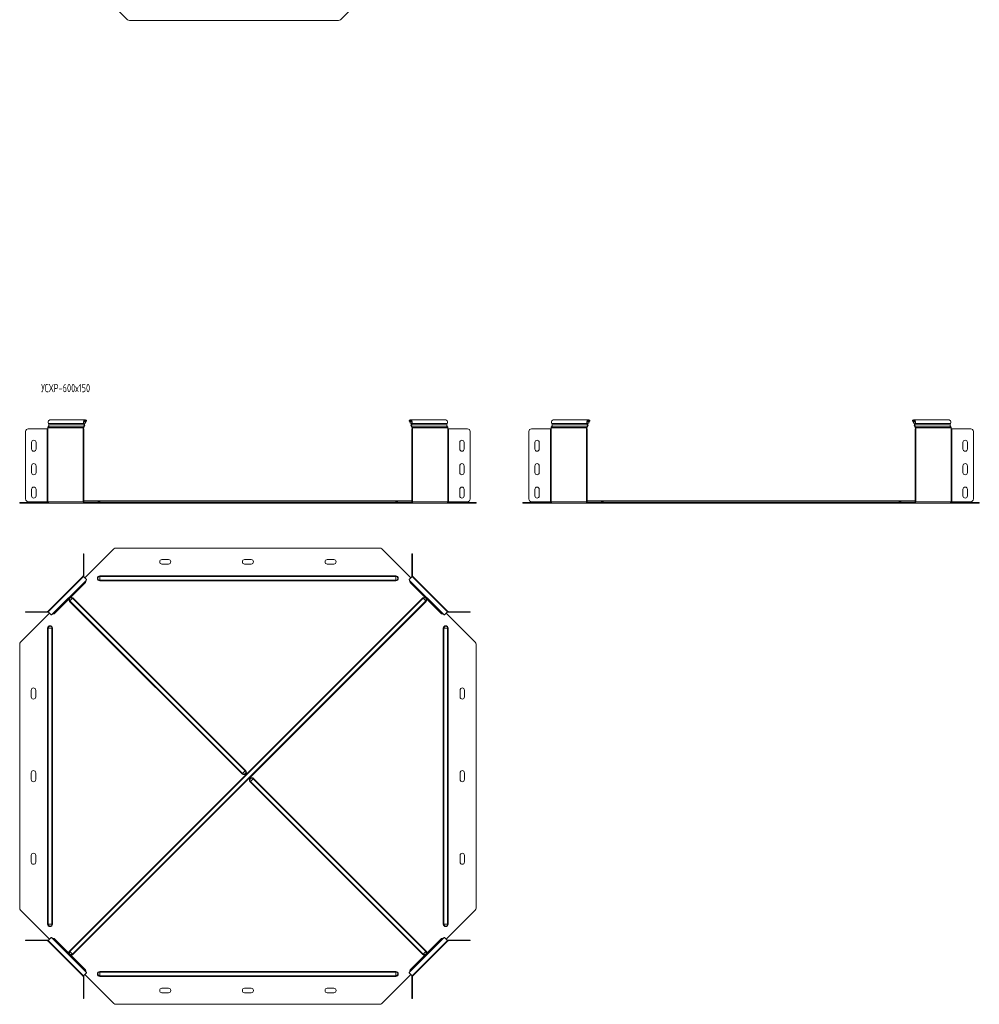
# Model space of a CAD drawing. Header units: millimetres. Extents: x -274 to 1467, y -7726 to 292.
# Tile 1 of 6: x -274 to 1467, y -7726 to -5939. Entities that reach past the tile are written whole.
import ezdxf

# ---------------------------------------------------------------- set-up
doc = ezdxf.new("R2010")
doc.units = ezdxf.units.MM
doc.styles.add('SLDTEXTSTYLE3', font='TXT', dxfattribs={"width": 0.7, "bigfont": 'bigfont'})

msp = doc.modelspace()

# ---------------------------------------------------------------- linework, layer by layer
at = {"color": 7, "linetype": 'Continuous', "lineweight": 15}
for p, q in [((-130.7, -5886.7), (-78, -5939.4)), ((308, -5939.4), (360.8, -5886.7)), ((-74.5, -5940.9), (304.5, -5940.9)), ((-258.3, -6681.9), (-223.9, -6681.9)), ((-223.9, -6681.9), (-222.9, -6681.9)), ((-222.9, -6679.9), (-222.9, -6681.9)), ((-221.8, -6672.2), (-220.9, -6674.6)), ((-155, -6665.6), (-219, -6665.6)), ((-158.8, -6681.9), (-158.8, -6679.9)), ((-158.8, -6681.9), (-158.4, -6681.9)), ((-158.4, -6686.9), (-158.4, -6681.9)), ((-158.4, -6681.9), (-157.4, -6681.9)), ((-158.1, -6681.9), (-158.1, -6679.9)), ((-156.9, -6674.6), (-157.8, -6672.2)), ((-157.4, -6681.9), (-157.4, -6686.9)), ((-156.2, -6674.1), (-157.1, -6671.7)), ((-155.1, -6671.7), (-157.1, -6671.7)), ((-153.7, -6668.4), (-155.1, -6671.7)), ((-154.4, -6671.2), (-155.1, -6671.7)), ((-153.1, -6668), (-154.4, -6671.2)), ((-153.7, -6668.4), (-153.1, -6668)), ((-152.8, -6666.8), (-153.3, -6667.5)), ((433, -6666.8), (433.5, -6667.5)), ((433.9, -6668.4), (433.3, -6668)), ((434.6, -6671.2), (433.3, -6668)), ((435.3, -6671.7), (433.9, -6668.4)), ((435.3, -6671.7), (434.6, -6671.2)), ((499.2, -6665.6), (435.1, -6665.6)), ((437.3, -6671.7), (435.3, -6671.7)), ((437.3, -6671.7), (436.4, -6674.1)), ((438, -6672.2), (437.1, -6674.6)), ((437.6, -6681.9), (438.6, -6681.9)), ((437.6, -6686.9), (437.6, -6681.9)), ((438.3, -6679.9), (438.3, -6681.9)), ((438.6, -6681.9), (438.6, -6686.9)), ((438.6, -6681.9), (439, -6681.9)), ((439, -6679.9), (439, -6681.9)), ((501.1, -6674.6), (502, -6672.2)), ((503.1, -6681.9), (503.1, -6679.9)), ((503.1, -6681.9), (504.1, -6681.9)), ((504.1, -6681.9), (538.5, -6681.9)), ((689.3, -6681.9), (654.9, -6681.9)), ((690.3, -6681.9), (689.3, -6681.9)), ((690.3, -6681.9), (690.3, -6679.9)), ((692.3, -6674.6), (691.4, -6672.2)), ((758.2, -6665.6), (694.2, -6665.6)), ((754.4, -6679.9), (754.4, -6681.9)), ((754.8, -6681.9), (754.4, -6681.9)), ((755.8, -6681.9), (754.8, -6681.9)), ((754.8, -6681.9), (754.8, -6686.9)), ((755.1, -6679.9), (755.1, -6681.9)), ((755.4, -6672.2), (756.3, -6674.6)), ((755.8, -6686.9), (755.8, -6681.9)), ((756, -6671.7), (758.1, -6671.7)), ((756.1, -6671.7), (757, -6674.1)), ((758.1, -6671.7), (759.5, -6668.4)), ((758.1, -6671.7), (758.7, -6671.2)), ((758.7, -6671.2), (760.1, -6668)), ((759.5, -6668.4), (760.1, -6668)), ((760.4, -6666.8), (759.9, -6667.5)), ((1346.2, -6666.8), (1346.6, -6667.5)), ((1347.1, -6668.4), (1346.5, -6668)), ((1347.8, -6671.2), (1346.5, -6668)), ((1348.5, -6671.7), (1347.1, -6668.4)), ((1348.5, -6671.7), (1347.8, -6671.2)), ((1412.4, -6665.6), (1348.3, -6665.6)), ((1350.5, -6671.7), (1348.5, -6671.7)), ((1350.5, -6671.7), (1349.6, -6674.1)), ((1351.2, -6672.2), (1350.3, -6674.6)), ((1350.8, -6681.9), (1351.8, -6681.9)), ((1350.8, -6686.9), (1350.8, -6681.9)), ((1351.5, -6679.9), (1351.5, -6681.9)), ((1351.8, -6681.9), (1351.8, -6686.9)), ((1351.8, -6681.9), (1352.2, -6681.9)), ((1352.2, -6679.9), (1352.2, -6681.9)), ((1414.3, -6674.6), (1415.2, -6672.2)), ((1416.3, -6681.9), (1416.3, -6679.9)), ((1416.3, -6681.9), (1417.3, -6681.9)), ((1417.3, -6681.9), (1451.7, -6681.9)), ((-263.3, -6809.1), (-263.3, -6686.9)), ((-158.4, -6686.9), (-158.4, -6809.1)), ((-157.4, -6686.9), (-157.4, -6809.1)), ((437.6, -6809.1), (437.6, -6686.9)), ((438.6, -6809.1), (438.6, -6686.9)), ((543.5, -6686.9), (543.5, -6809.1)), ((649.9, -6686.9), (649.9, -6809.1)), ((754.8, -6809.1), (754.8, -6686.9)), ((755.8, -6809.1), (755.8, -6686.9)), ((1350.8, -6809.1), (1350.8, -6686.9)), ((1351.8, -6809.1), (1351.8, -6686.9)), ((1456.7, -6686.9), (1456.7, -6809.1)), ((-252.3, -6706.6), (-252.3, -6718.6)), ((-244.3, -6718.6), (-244.3, -6706.6)), ((524.5, -6706.6), (524.5, -6718.6)), ((532.5, -6718.6), (532.5, -6706.6)), ((660.9, -6718.6), (660.9, -6706.6)), ((668.9, -6706.6), (668.9, -6718.6)), ((1437.7, -6706.6), (1437.7, -6718.6)), ((1445.7, -6718.6), (1445.7, -6706.6)), ((-252.3, -6749.1), (-252.3, -6761.1)), ((-244.3, -6761.1), (-244.3, -6749.1)), ((524.5, -6749.1), (524.5, -6761.1)), ((532.5, -6761.1), (532.5, -6749.1)), ((660.9, -6761.1), (660.9, -6749.1)), ((668.9, -6749.1), (668.9, -6761.1)), ((1437.7, -6749.1), (1437.7, -6761.1)), ((1445.7, -6761.1), (1445.7, -6749.1)), ((-252.3, -6791.6), (-252.3, -6803.6)), ((-244.3, -6803.6), (-244.3, -6791.6)), ((524.5, -6791.6), (524.5, -6803.6)), ((532.5, -6803.6), (532.5, -6791.6)), ((660.9, -6803.6), (660.9, -6791.6)), ((668.9, -6791.6), (668.9, -6803.6)), ((1437.7, -6791.6), (1437.7, -6803.6)), ((1445.7, -6803.6), (1445.7, -6791.6)), ((-273.9, -6816.6), (-273.9, -6815.6)), ((-273.9, -6815.6), (-272.4, -6815.6)), ((-272.4, -6816.6), (-273.9, -6816.6)), ((-272.4, -6815.6), (-222.5, -6815.6)), ((-272.4, -6816.6), (-221.1, -6816.6)), ((-223.9, -6814.1), (-258.3, -6814.1)), ((-222.9, -6814.1), (-223.9, -6814.1)), ((-221.1, -6816.6), (-157.1, -6816.6)), ((-158.4, -6814.1), (-158.8, -6814.1)), ((-158.4, -6814.1), (-158.4, -6809.1)), ((-157.4, -6814.1), (-158.4, -6814.1)), ((-157.4, -6809.1), (-157.4, -6814.1)), ((-128.4, -6812.6), (-157.4, -6812.6)), ((-157.1, -6815.6), (-155.7, -6815.6)), ((-157.1, -6816.6), (-155.7, -6816.6)), ((-155.7, -6815.6), (-155.7, -6816.6)), ((-155.7, -6815.6), (-102.9, -6815.6)), ((-155.7, -6816.6), (-102.9, -6816.6)), ((408.6, -6812.6), (-128.4, -6812.6)), ((-102.9, -6815.6), (-99.4, -6815.6)), ((-99.4, -6816.6), (-102.9, -6816.6)), ((-99.4, -6815.6), (379.6, -6815.6)), ((-99.4, -6816.6), (379.6, -6816.6)), ((379.6, -6815.6), (383.1, -6815.6)), ((383.1, -6816.6), (379.6, -6816.6)), ((383.1, -6815.6), (435.9, -6815.6)), ((383.1, -6816.6), (435.9, -6816.6)), ((437.6, -6812.6), (408.6, -6812.6)), ((435.9, -6815.6), (435.9, -6816.6)), ((435.9, -6815.6), (437.3, -6815.6)), ((435.9, -6816.6), (437.3, -6816.6)), ((437.3, -6816.6), (501.3, -6816.6)), ((437.6, -6814.1), (437.6, -6809.1)), ((438.6, -6814.1), (437.6, -6814.1)), ((438.6, -6809.1), (438.6, -6814.1)), ((439, -6814.1), (438.6, -6814.1)), ((501.3, -6816.6), (552.6, -6816.6)), ((502.7, -6815.6), (552.6, -6815.6)), ((504.1, -6814.1), (503.1, -6814.1)), ((538.5, -6814.1), (504.1, -6814.1)), ((552.6, -6815.6), (554.1, -6815.6)), ((554.1, -6816.6), (552.6, -6816.6)), ((554.1, -6815.6), (554.1, -6816.6)), ((639.3, -6815.6), (639.3, -6816.6)), ((640.8, -6815.6), (639.3, -6815.6)), ((639.3, -6816.6), (640.8, -6816.6)), ((690.7, -6815.6), (640.8, -6815.6)), ((692.1, -6816.6), (640.8, -6816.6)), ((654.9, -6814.1), (689.3, -6814.1)), ((689.3, -6814.1), (690.3, -6814.1)), ((756.1, -6816.6), (692.1, -6816.6)), ((754.4, -6814.1), (754.8, -6814.1)), ((754.8, -6809.1), (754.8, -6814.1)), ((754.8, -6814.1), (755.8, -6814.1)), ((755.8, -6814.1), (755.8, -6809.1)), ((784.8, -6812.6), (755.8, -6812.6)), ((757.5, -6815.6), (756.1, -6815.6)), ((757.5, -6816.6), (756.1, -6816.6)), ((757.5, -6815.6), (757.5, -6816.6)), ((810.3, -6815.6), (757.5, -6815.6)), ((810.3, -6816.6), (757.5, -6816.6)), ((1321.8, -6812.6), (784.8, -6812.6)), ((813.8, -6815.6), (810.3, -6815.6)), ((810.3, -6816.6), (813.8, -6816.6)), ((813.8, -6815.6), (1292.8, -6815.6)), ((813.8, -6816.6), (1292.8, -6816.6)), ((1292.8, -6815.6), (1296.3, -6815.6)), ((1296.3, -6816.6), (1292.8, -6816.6)), ((1296.3, -6815.6), (1349.1, -6815.6)), ((1296.3, -6816.6), (1349.1, -6816.6)), ((1350.8, -6812.6), (1321.8, -6812.6)), ((1349.1, -6815.6), (1349.1, -6816.6)), ((1349.1, -6815.6), (1350.5, -6815.6)), ((1349.1, -6816.6), (1350.5, -6816.6)), ((1350.5, -6816.6), (1414.5, -6816.6)), ((1350.8, -6814.1), (1350.8, -6809.1)), ((1351.8, -6814.1), (1350.8, -6814.1)), ((1351.8, -6809.1), (1351.8, -6814.1)), ((1352.2, -6814.1), (1351.8, -6814.1)), ((1414.5, -6816.6), (1465.8, -6816.6)), ((1415.9, -6815.6), (1465.8, -6815.6)), ((1417.3, -6814.1), (1416.3, -6814.1)), ((1451.7, -6814.1), (1417.3, -6814.1)), ((1465.8, -6815.6), (1467.3, -6815.6)), ((1467.3, -6816.6), (1465.8, -6816.6)), ((1467.3, -6815.6), (1467.3, -6816.6)), ((-157.4, -6908.8), (-158.4, -6908.8)), ((-158.4, -6908.8), (-158.4, -6913.8)), ((-158.4, -6948.2), (-158.4, -6913.8)), ((-157.4, -6913.8), (-157.4, -6908.8)), ((-157.4, -6948.2), (-157.4, -6913.8)), ((-155.7, -6952.4), (-102.9, -6899.7)), ((-99.4, -6898.2), (379.6, -6898.2)), ((383.1, -6899.7), (435.9, -6952.4)), ((438.6, -6908.8), (437.6, -6908.8)), ((437.6, -6908.8), (437.6, -6913.8)), ((437.6, -6913.8), (437.6, -6948.2)), ((438.6, -6913.8), (438.6, -6908.8)), ((438.6, -6913.8), (438.6, -6948.2)), ((-3.9, -6919.2), (-15.9, -6919.2)), ((-15.9, -6927.2), (-3.9, -6927.2)), ((146.1, -6919.2), (134.1, -6919.2)), ((134.1, -6927.2), (146.1, -6927.2)), ((296.1, -6919.2), (284.1, -6919.2)), ((284.1, -6927.2), (296.1, -6927.2)), ((-158.8, -6949.2), (-222.9, -7013.3)), ((-158.1, -6949.9), (-222.2, -7014)), ((-158.1, -6949.9), (-158.8, -6949.2)), ((-152.8, -6955.3), (-158.1, -6949.9)), ((438.3, -6949.9), (433, -6955.3)), ((439, -6949.2), (438.3, -6949.9)), ((502.4, -7014), (438.3, -6949.9)), ((503.1, -7013.3), (439, -6949.2)), ((-154.4, -6960.7), (-211.4, -7017.7)), ((-153.1, -6956.9), (-154.4, -6960.7)), ((434.6, -6960.7), (433.3, -6956.9)), ((491.6, -7017.7), (434.6, -6960.7)), ((-272.4, -7069.2), (-219.7, -7016.5)), ((-263.3, -7013.7), (-263.3, -7014.7)), ((-258.3, -7013.7), (-263.3, -7013.7)), ((-263.3, -7014.7), (-258.3, -7014.7)), ((-258.3, -7013.7), (-223.9, -7013.7)), ((-258.3, -7014.7), (-223.9, -7014.7)), ((-222.9, -7013.3), (-222, -7014.2)), ((-222.2, -7014), (-216.8, -7019.3)), ((-211.4, -7017.7), (-215.3, -7019.1)), ((495.5, -7019.1), (491.6, -7017.7)), ((497, -7019.3), (502.4, -7014)), ((499.9, -7016.5), (552.6, -7069.2)), ((502.4, -7014), (503.1, -7013.3)), ((504.1, -7013.7), (538.5, -7013.7)), ((504.1, -7014.7), (538.5, -7014.7)), ((543.5, -7013.7), (538.5, -7013.7)), ((538.5, -7014.7), (543.5, -7014.7)), ((543.5, -7014.7), (543.5, -7013.7)), ((-273.9, -7072.7), (-273.9, -7551.7)), ((554.1, -7551.7), (554.1, -7072.7)), ((-252.9, -7156.2), (-252.9, -7168.2)), ((-244.9, -7168.2), (-244.9, -7156.2)), ((525.1, -7156.2), (525.1, -7168.2)), ((533.1, -7168.2), (533.1, -7156.2)), ((-252.9, -7306.2), (-252.9, -7318.2)), ((-244.9, -7318.2), (-244.9, -7306.2)), ((525.1, -7306.2), (525.1, -7318.2)), ((533.1, -7318.2), (533.1, -7306.2)), ((-252.9, -7456.2), (-252.9, -7468.2)), ((-244.9, -7468.2), (-244.9, -7456.2)), ((525.1, -7456.2), (525.1, -7468.2)), ((533.1, -7468.2), (533.1, -7456.2)), ((-272.4, -7555.2), (-219.7, -7608)), ((499.9, -7608), (552.6, -7555.2)), ((-263.3, -7610.7), (-263.3, -7609.7)), ((-263.3, -7609.7), (-258.3, -7609.7)), ((-258.3, -7610.7), (-263.3, -7610.7)), ((-258.3, -7609.7), (-223.9, -7609.7)), ((-258.3, -7610.7), (-223.9, -7610.7)), ((-222.9, -7611.2), (-222, -7610.2)), ((-158.8, -7675.2), (-222.9, -7611.2)), ((-222.2, -7610.4), (-216.8, -7605.1)), ((-222.2, -7610.4), (-158.1, -7674.5)), ((-211.4, -7606.8), (-215.3, -7605.4)), ((-154.4, -7663.7), (-211.4, -7606.8)), ((491.6, -7606.8), (434.6, -7663.7)), ((438.3, -7674.5), (502.4, -7610.4)), ((503.1, -7611.2), (439, -7675.2)), ((495.5, -7605.4), (491.6, -7606.8)), ((497, -7605.1), (502.4, -7610.4)), ((502.4, -7610.4), (503.1, -7611.2)), ((504.1, -7609.7), (538.5, -7609.7)), ((504.1, -7610.7), (538.5, -7610.7)), ((538.5, -7609.7), (543.5, -7609.7)), ((543.5, -7610.7), (538.5, -7610.7)), ((543.5, -7609.7), (543.5, -7610.7)), ((-153.1, -7667.6), (-154.4, -7663.7)), ((434.6, -7663.7), (433.3, -7667.6)), ((-158.1, -7674.5), (-158.8, -7675.2)), ((-158.4, -7676.2), (-158.4, -7710.6)), ((-152.8, -7669.1), (-158.1, -7674.5)), ((-157.4, -7676.2), (-157.4, -7710.6)), ((-155.7, -7672), (-102.9, -7724.7)), ((383.1, -7724.7), (435.9, -7672)), ((438.3, -7674.5), (433, -7669.1)), ((437.6, -7710.6), (437.6, -7676.2)), ((439, -7675.2), (438.3, -7674.5)), ((438.6, -7710.6), (438.6, -7676.2)), ((-3.9, -7697.2), (-15.9, -7697.2)), ((146.1, -7697.2), (134.1, -7697.2)), ((296.1, -7697.2), (284.1, -7697.2)), ((-158.4, -7715.6), (-158.4, -7710.6)), ((-157.4, -7715.6), (-158.4, -7715.6)), ((-157.4, -7710.6), (-157.4, -7715.6)), ((-15.9, -7705.2), (-3.9, -7705.2)), ((134.1, -7705.2), (146.1, -7705.2)), ((284.1, -7705.2), (296.1, -7705.2)), ((437.6, -7715.6), (437.6, -7710.6)), ((438.6, -7715.6), (437.6, -7715.6)), ((438.6, -7710.6), (438.6, -7715.6)), ((-99.4, -7726.2), (379.6, -7726.2))]:
    msp.add_line(p, q, dxfattribs=at)
at = {"color": 7, "linetype": 'Continuous', "lineweight": 0}
for p, q in [((-223.9, -6681.9), (-223.9, -6814.1)), ((-158.8, -6679.9), (-222.9, -6679.9)), ((-222.9, -6814.1), (-222.9, -6681.9)), ((-157.9, -6678.2), (-222, -6678.2)), ((-157.8, -6672.2), (-221.8, -6672.2)), ((-156.9, -6674.6), (-220.9, -6674.6)), ((-158.8, -6679.9), (-158.1, -6679.9)), ((-158.8, -6814.1), (-158.8, -6681.9)), ((-157.9, -6678.2), (-157.7, -6679.1)), ((-157.8, -6672.2), (-157.1, -6671.7)), ((-153.7, -6668.4), (-157.1, -6668.4)), ((-156.9, -6674.6), (-156.2, -6674.1)), ((437.3, -6668.4), (433.9, -6668.4)), ((437.1, -6674.6), (436.4, -6674.1)), ((501.1, -6674.6), (437.1, -6674.6)), ((438, -6672.2), (437.3, -6671.7)), ((438.1, -6678.2), (437.9, -6679.1)), ((502, -6672.2), (438, -6672.2)), ((502.2, -6678.2), (438.1, -6678.2)), ((439, -6679.9), (438.3, -6679.9)), ((503.1, -6679.9), (439, -6679.9)), ((439, -6814.1), (439, -6681.9)), ((503.1, -6814.1), (503.1, -6681.9)), ((504.1, -6814.1), (504.1, -6681.9)), ((689.3, -6814.1), (689.3, -6681.9)), ((690.3, -6679.9), (754.4, -6679.9)), ((690.3, -6814.1), (690.3, -6681.9)), ((691.2, -6678.2), (755.3, -6678.2)), ((691.4, -6672.2), (755.4, -6672.2)), ((692.3, -6674.6), (756.3, -6674.6)), ((754.4, -6679.9), (755.1, -6679.9)), ((754.4, -6814.1), (754.4, -6681.9)), ((755.3, -6678.2), (755.5, -6679.1)), ((755.4, -6672.2), (756.1, -6671.7)), ((756.1, -6668.4), (759.5, -6668.4)), ((756.3, -6674.6), (757, -6674.1)), ((1350.5, -6668.4), (1347.1, -6668.4)), ((1350.3, -6674.6), (1349.6, -6674.1)), ((1414.3, -6674.6), (1350.3, -6674.6)), ((1351.2, -6672.2), (1350.5, -6671.7)), ((1351.3, -6678.2), (1351.1, -6679.1)), ((1415.2, -6672.2), (1351.2, -6672.2)), ((1415.3, -6678.2), (1351.3, -6678.2)), ((1352.2, -6679.9), (1351.5, -6679.9)), ((1416.3, -6679.9), (1352.2, -6679.9)), ((1352.2, -6814.1), (1352.2, -6681.9)), ((1416.3, -6814.1), (1416.3, -6681.9)), ((1417.3, -6814.1), (1417.3, -6681.9)), ((-157.4, -6686.9), (-158.4, -6686.9)), ((438.6, -6686.9), (437.6, -6686.9)), ((754.8, -6686.9), (755.8, -6686.9)), ((1351.8, -6686.9), (1350.8, -6686.9)), ((-272.4, -6815.6), (-272.4, -6816.6)), ((-158.8, -6814.1), (-222.9, -6814.1)), ((-158.4, -6809.1), (-157.4, -6809.1)), ((-157.9, -6814.9), (-131.8, -6814.9)), ((-157.1, -6815.6), (-157.1, -6816.6)), ((-131.8, -6814.9), (-128.4, -6814.9)), ((-128.4, -6812.6), (-128.4, -6814.9)), ((-128.4, -6814.9), (-128.4, -6815.6)), ((408.6, -6814.9), (-128.4, -6814.9)), ((-102.9, -6816.6), (-102.9, -6815.6)), ((-99.4, -6815.6), (-99.4, -6816.6)), ((379.6, -6816.6), (379.6, -6815.6)), ((383.1, -6815.6), (383.1, -6816.6)), ((408.6, -6812.6), (408.6, -6814.9)), ((408.6, -6814.9), (408.6, -6815.6)), ((412, -6814.9), (408.6, -6814.9)), ((412, -6814.9), (438.1, -6814.9)), ((437.3, -6815.6), (437.3, -6816.6)), ((437.6, -6809.1), (438.6, -6809.1)), ((503.1, -6814.1), (439, -6814.1)), ((552.6, -6816.6), (552.6, -6815.6)), ((640.8, -6816.6), (640.8, -6815.6)), ((690.3, -6814.1), (754.4, -6814.1)), ((755.8, -6809.1), (754.8, -6809.1)), ((781.4, -6814.9), (755.3, -6814.9)), ((756.1, -6815.6), (756.1, -6816.6)), ((781.4, -6814.9), (784.8, -6814.9)), ((784.8, -6812.6), (784.8, -6814.9)), ((784.8, -6814.9), (784.8, -6815.6)), ((1321.8, -6814.9), (784.8, -6814.9)), ((810.3, -6815.6), (810.3, -6816.6)), ((813.8, -6816.6), (813.8, -6815.6)), ((1292.8, -6816.6), (1292.8, -6815.6)), ((1296.3, -6815.6), (1296.3, -6816.6)), ((1321.8, -6812.6), (1321.8, -6814.9)), ((1321.8, -6814.9), (1321.8, -6815.6)), ((1325.2, -6814.9), (1321.8, -6814.9)), ((1351.3, -6814.9), (1325.2, -6814.9)), ((1350.5, -6815.6), (1350.5, -6816.6)), ((1350.8, -6809.1), (1351.8, -6809.1)), ((1416.3, -6814.1), (1352.2, -6814.1)), ((1465.8, -6816.6), (1465.8, -6815.6)), ((-158.4, -6913.8), (-157.4, -6913.8)), ((437.6, -6913.8), (438.6, -6913.8)), ((-158.4, -6948.2), (-157.4, -6948.2)), ((-128.4, -6949.8), (-128.4, -6948.8)), ((-128.4, -6948.8), (408.6, -6948.8)), ((-128.4, -6956.6), (-128.4, -6949.8)), ((-128.4, -6949.8), (408.6, -6949.8)), ((408.6, -6949.8), (408.6, -6948.8)), ((408.6, -6956.6), (408.6, -6949.8)), ((438.6, -6948.2), (437.6, -6948.2)), ((-153.1, -6956.9), (-215.3, -7019.1)), ((-128.4, -6956.6), (408.6, -6956.6)), ((-128.4, -6957.6), (-128.4, -6956.6)), ((-128.4, -6957.6), (408.6, -6957.6)), ((408.6, -6957.6), (408.6, -6956.6)), ((495.5, -7019.1), (433.3, -6956.9)), ((-183.3, -7629.5), (457.4, -6988.8)), ((-182.7, -6994.3), (-183.3, -6995)), ((129.9, -7308.2), (-183.3, -6995)), ((-177.8, -6989.4), (-182.7, -6994.3)), ((-182.7, -7630.1), (458, -6989.4)), ((130.6, -7307.6), (-182.7, -6994.3)), ((-177.2, -6988.8), (-177.8, -6989.4)), ((135.5, -7302.7), (-177.8, -6989.4)), ((-177.8, -7635), (462.9, -6994.3)), ((136.1, -7302.1), (-177.2, -6988.8)), ((-177.2, -7635.6), (463.5, -6995)), ((458, -6989.4), (457.4, -6988.8)), ((462.9, -6994.3), (458, -6989.4)), ((463.5, -6995), (462.9, -6994.3)), ((-258.3, -7014.7), (-258.3, -7013.7)), ((-223.9, -7013.7), (-223.9, -7014.7)), ((504.1, -7013.7), (504.1, -7014.7)), ((538.5, -7013.7), (538.5, -7014.7)), ((-222.3, -7043.7), (-223.3, -7043.7)), ((-223.3, -7580.7), (-223.3, -7043.7)), ((-215.5, -7043.7), (-222.3, -7043.7)), ((-222.3, -7580.7), (-222.3, -7043.7)), ((-215.5, -7580.7), (-215.5, -7043.7)), ((-214.5, -7043.7), (-215.5, -7043.7)), ((-214.5, -7580.7), (-214.5, -7043.7)), ((494.7, -7043.7), (495.7, -7043.7)), ((494.7, -7043.7), (494.7, -7580.7)), ((495.7, -7043.7), (502.5, -7043.7)), ((495.7, -7043.7), (495.7, -7580.7)), ((502.5, -7043.7), (502.5, -7580.7)), ((502.5, -7043.7), (503.5, -7043.7)), ((503.5, -7043.7), (503.5, -7580.7)), ((130.6, -7307.6), (129.9, -7308.2)), ((135.5, -7302.7), (130.6, -7307.6)), ((136.1, -7302.1), (135.5, -7302.7)), ((144.1, -7322.4), (144.7, -7321.7)), ((144.1, -7322.4), (457.4, -7635.6)), ((144.7, -7321.7), (149.6, -7316.9)), ((144.7, -7321.7), (458, -7635)), ((149.6, -7316.9), (150.3, -7316.2)), ((149.6, -7316.9), (462.9, -7630.1)), ((150.3, -7316.2), (463.5, -7629.5)), ((-222.3, -7580.7), (-223.3, -7580.7)), ((-215.5, -7580.7), (-222.3, -7580.7)), ((-214.5, -7580.7), (-215.5, -7580.7)), ((494.7, -7580.7), (495.7, -7580.7)), ((495.7, -7580.7), (502.5, -7580.7)), ((502.5, -7580.7), (503.5, -7580.7)), ((-258.3, -7609.7), (-258.3, -7610.7)), ((-223.9, -7610.7), (-223.9, -7609.7)), ((-153.1, -7667.6), (-215.3, -7605.4)), ((495.5, -7605.4), (433.3, -7667.6)), ((504.1, -7610.7), (504.1, -7609.7)), ((538.5, -7610.7), (538.5, -7609.7)), ((-182.7, -7630.1), (-183.3, -7629.5)), ((462.9, -7630.1), (463.5, -7629.5)), ((-177.8, -7635), (-182.7, -7630.1)), ((-177.2, -7635.6), (-177.8, -7635)), ((457.4, -7635.6), (458, -7635)), ((458, -7635), (462.9, -7630.1)), ((-158.4, -7676.2), (-157.4, -7676.2)), ((408.6, -7666.8), (-128.4, -7666.8)), ((-128.4, -7666.8), (-128.4, -7667.8)), ((-128.4, -7667.8), (-128.4, -7674.6)), ((408.6, -7667.8), (-128.4, -7667.8)), ((408.6, -7674.6), (-128.4, -7674.6)), ((-128.4, -7674.6), (-128.4, -7675.6)), ((408.6, -7675.6), (-128.4, -7675.6)), ((408.6, -7666.8), (408.6, -7667.8)), ((408.6, -7667.8), (408.6, -7674.6)), ((408.6, -7674.6), (408.6, -7675.6)), ((438.6, -7676.2), (437.6, -7676.2)), ((-158.4, -7710.6), (-157.4, -7710.6)), ((437.6, -7710.6), (438.6, -7710.6))]:
    msp.add_line(p, q, dxfattribs=at)
at = {"color": 7, "linetype": 'Continuous', "lineweight": 15, "flags": 128}
for points in [[(-221.8, -6672.2), (-222.1, -6671), (-222.2, -6669.8), (-222, -6668.5), (-221.5, -6667.4), (-220.9, -6666.5), (-220.1, -6665.9), (-219.3, -6665.6), (-219, -6665.6)], [(-152.8, -6666.8), (-153.5, -6666.1), (-154.3, -6665.7), (-155.2, -6665.6), (-156.1, -6665.9), (-156.9, -6666.5), (-157.5, -6667.4), (-157.9, -6668.5), (-158.1, -6669.8), (-158.1, -6671), (-157.8, -6672.2)], [(-153.3, -6667.5), (-154, -6666.9), (-154.8, -6666.6), (-155.7, -6666.7), (-156.5, -6667.3), (-157, -6668.2), (-157.4, -6669.3), (-157.4, -6670.6), (-157.1, -6671.7)], [(438, -6672.2), (438.3, -6671), (438.3, -6669.8), (438.1, -6668.5), (437.7, -6667.4), (437.1, -6666.5), (436.3, -6665.9), (435.4, -6665.6), (434.5, -6665.7), (433.7, -6666.1), (433, -6666.8)], [(437.3, -6671.7), (437.6, -6670.6), (437.6, -6669.3), (437.2, -6668.2), (436.7, -6667.3), (435.9, -6666.7), (435, -6666.6), (434.2, -6666.9), (433.5, -6667.5)], [(499.2, -6665.6), (499.5, -6665.6), (500.3, -6665.9), (501.1, -6666.5), (501.7, -6667.4), (502.2, -6668.5), (502.4, -6669.8), (502.3, -6671), (502, -6672.2)], [(694.2, -6665.6), (693.9, -6665.6), (693.1, -6665.9), (692.3, -6666.5), (691.7, -6667.4), (691.2, -6668.5), (691, -6669.8), (691.1, -6671), (691.4, -6672.2)], [(755.4, -6672.2), (755.1, -6671), (755.1, -6669.8), (755.3, -6668.5), (755.7, -6667.4), (756.3, -6666.5), (757.1, -6665.9), (758, -6665.6), (758.9, -6665.7), (759.7, -6666.1), (760.4, -6666.8)], [(756.1, -6671.7), (755.8, -6670.6), (755.8, -6669.3), (756.2, -6668.2), (756.7, -6667.3), (757.5, -6666.7), (758.4, -6666.6), (759.2, -6666.9), (759.9, -6667.5)], [(1351.2, -6672.2), (1351.5, -6671), (1351.5, -6669.8), (1351.3, -6668.5), (1350.9, -6667.4), (1350.3, -6666.5), (1349.5, -6665.9), (1348.6, -6665.6), (1347.7, -6665.7), (1346.9, -6666.1), (1346.2, -6666.8)], [(1350.5, -6671.7), (1350.8, -6670.6), (1350.8, -6669.3), (1350.4, -6668.2), (1349.8, -6667.3), (1349.1, -6666.7), (1348.2, -6666.6), (1347.4, -6666.9), (1346.6, -6667.5)], [(1412.4, -6665.6), (1412.7, -6665.6), (1413.5, -6665.9), (1414.3, -6666.5), (1414.9, -6667.4), (1415.4, -6668.5), (1415.5, -6669.8), (1415.5, -6671), (1415.2, -6672.2)]]:
    msp.add_lwpolyline(points, dxfattribs=at)
at = {"color": 7, "linetype": 'Continuous', "lineweight": 15}
for centre, radius, start, end in [((-74.5, -5935.9), 5, 225, 270), ((304.5, -5935.9), 5, 270, 315), ((-258.3, -6686.9), 5, 90, 180), ((-221.1, -6679.7), 1.82, 119.6529, 184.4929), ((-223.5, -6675.8), 2.86, 302.6699, 24.1904), ((-157, -6679.7), 1.82, 119.6529, 184.4929), ((-157.3, -6679.8), 0.811, 119.6529, 184.4929), ((-159.5, -6675.8), 2.86, 302.6699, 24.1904), ((-159.9, -6675.8), 4, 302.6699, 24.1904), ((440.1, -6675.8), 4, 155.8096, 237.3301), ((439.7, -6675.8), 2.86, 155.8096, 237.3301), ((437.5, -6679.8), 0.811, 355.5071, 60.3471), ((437.2, -6679.7), 1.82, 355.5071, 60.3471), ((503.7, -6675.8), 2.86, 155.8096, 237.3301), ((501.3, -6679.7), 1.82, 355.5071, 60.3471), ((538.5, -6686.9), 5, 0, 90), ((654.9, -6686.9), 5, 90, 180), ((692.1, -6679.7), 1.82, 119.6529, 184.4929), ((689.7, -6675.8), 2.86, 302.6699, 24.1904), ((756.2, -6679.7), 1.82, 119.6529, 184.4929), ((755.9, -6679.8), 0.811, 119.6529, 184.4929), ((753.7, -6675.8), 2.86, 302.6699, 24.1904), ((753.3, -6675.8), 4, 302.6699, 24.1904), ((1353.3, -6675.8), 4, 155.8096, 237.3301), ((1352.9, -6675.8), 2.86, 155.8096, 237.3301), ((1350.7, -6679.8), 0.811, 355.5071, 60.3471), ((1350.4, -6679.7), 1.82, 355.5071, 60.3471), ((1416.9, -6675.8), 2.86, 155.8096, 237.3301), ((1414.4, -6679.7), 1.82, 355.5071, 60.3471), ((1451.7, -6686.9), 5, 0, 90), ((-248.3, -6706.6), 4, 0, 180), ((528.5, -6706.6), 4, 0, 180), ((664.9, -6706.6), 4, 0, 180), ((1441.7, -6706.6), 4, 0, 180), ((-248.3, -6718.6), 4, 180, 360), ((528.5, -6718.6), 4, 180, 0), ((664.9, -6718.6), 4, 180, 0), ((1441.7, -6718.6), 4, 180, 0), ((-248.3, -6749.1), 4, 360, 180), ((528.5, -6749.1), 4, 0, 180), ((664.9, -6749.1), 4, 0, 180), ((1441.7, -6749.1), 4, 0, 180), ((-248.3, -6761.1), 4, 180, 360), ((528.5, -6761.1), 4, 180, 0), ((664.9, -6761.1), 4, 180, 0), ((1441.7, -6761.1), 4, 180, 0), ((-248.3, -6791.6), 4, 360, 180), ((528.5, -6791.6), 4, 0, 180), ((664.9, -6791.6), 4, 0, 180), ((1441.7, -6791.6), 4, 0, 180), ((-248.3, -6803.6), 4, 180, 360), ((528.5, -6803.6), 4, 180, 0), ((664.9, -6803.6), 4, 180, 0), ((1441.7, -6803.6), 4, 180, 0), ((-258.3, -6809.1), 5, 180, 270), ((-223.3, -6814.6), 1, 270, 309.7535), ((-220.7, -6814.4), 2.23, 171.9505, 258.5782), ((-156.6, -6814.4), 2.23, 171.9505, 258.5782), ((-156.8, -6814.3), 1.34, 171.9505, 258.5782), ((-132.8, -6814.6), 1, 270, 338.9773), ((-128.4, -6816.3), 3.68, 90, 158.9773), ((408.6, -6816.3), 3.68, 21.0227, 90), ((413, -6814.6), 1, 201.0227, 270), ((437, -6814.3), 1.34, 281.4218, 8.0495), ((436.8, -6814.4), 2.23, 281.4218, 8.0495), ((500.9, -6814.4), 2.23, 281.4218, 8.0495), ((503.5, -6814.6), 1, 230.2465, 270), ((538.5, -6809.1), 5, 270, 0), ((654.9, -6809.1), 5, 180, 270), ((689.9, -6814.6), 1, 270, 309.7535), ((692.5, -6814.4), 2.23, 171.9505, 258.5782), ((756.6, -6814.4), 2.23, 171.9505, 258.5782), ((756.4, -6814.3), 1.34, 171.9505, 258.5782), ((780.4, -6814.6), 1, 270, 338.9773), ((784.8, -6816.3), 3.68, 90, 158.9773), ((1321.8, -6816.3), 3.68, 21.0227, 90), ((1326.2, -6814.6), 1, 201.0227, 270), ((1350, -6814.4), 2.23, 281.4218, 8.0495), ((1350.2, -6814.3), 1.34, 281.4218, 8.0495), ((1414.1, -6814.4), 2.23, 281.4218, 8.0495), ((1416.7, -6814.6), 1, 230.2465, 270), ((1451.7, -6809.1), 5, 270, 0), ((-99.4, -6903.2), 5, 90, 135), ((379.6, -6903.2), 5, 45, 90), ((-15.9, -6923.2), 4, 90, 270), ((-3.9, -6923.2), 4, 270, 90), ((134.1, -6923.2), 4, 90, 270), ((146.1, -6923.2), 4, 270, 90), ((284.1, -6923.2), 4, 90, 270), ((296.1, -6923.2), 4, 270, 90), ((-159.9, -6948.2), 1.5, 315, 0), ((-159.9, -6948.2), 2.5, 315, 0), ((440.1, -6948.2), 2.5, 180, 225), ((440.1, -6948.2), 1.5, 180, 225), ((-223.9, -7012.2), 1.5, 270, 315), ((-223.9, -7012.2), 2.5, 270, 315), ((504.1, -7012.2), 2.5, 225, 270), ((504.1, -7012.2), 1.5, 225, 270), ((-268.9, -7072.7), 5, 135, 180), ((549.1, -7072.7), 5, 0, 45), ((-248.9, -7156.2), 4, 0, 180), ((529.1, -7156.2), 4, 0, 180), ((-248.9, -7168.2), 4, 180, 0), ((529.1, -7168.2), 4, 180, 0), ((-248.9, -7306.2), 4, 0, 180), ((529.1, -7306.2), 4, 0, 180), ((-248.9, -7318.2), 4, 180, 0), ((529.1, -7318.2), 4, 180, 0), ((-248.9, -7456.2), 4, 0, 180), ((-248.9, -7468.2), 4, 180, 0), ((529.1, -7456.2), 4, 0, 180), ((529.1, -7468.2), 4, 180, 0), ((-268.9, -7551.7), 5, 180, 225), ((549.1, -7551.7), 5, 315, 0), ((-223.9, -7612.2), 2.5, 45, 90), ((-223.9, -7612.2), 1.5, 45, 90), ((504.1, -7612.2), 2.5, 90, 135), ((504.1, -7612.2), 1.5, 90, 135), ((-159.9, -7676.2), 1.5, 0, 45), ((-159.9, -7676.2), 2.5, 0, 45), ((440.1, -7676.2), 2.5, 135, 180), ((440.1, -7676.2), 1.5, 135, 180), ((-15.9, -7701.2), 4, 90, 270), ((-3.9, -7701.2), 4, 270, 90), ((134.1, -7701.2), 4, 90, 270), ((146.1, -7701.2), 4, 270, 90), ((284.1, -7701.2), 4, 90, 270), ((296.1, -7701.2), 4, 270, 90), ((-99.4, -7721.2), 5, 225, 270), ((379.6, -7721.2), 5, 270, 315)]:
    msp.add_arc(centre, radius, start, end, dxfattribs=at)
at = {"color": 7, "linetype": 'Continuous', "lineweight": 0}
for centre, radius, start, end in [((-128.4, -6953.2), 4.37, 90, 270), ((-128.4, -6953.2), 3.43, 90, 270), ((408.6, -6953.2), 4.37, 270, 90), ((408.6, -6953.2), 3.43, 270, 90), ((-180.3, -6991.9), 4.37, 164.8316, 225), ((-180.3, -6991.9), 3.43, 45, 225), ((-180.3, -6991.9), 4.37, 45, 105.1684), ((460.4, -6991.9), 4.37, 74.8318, 135), ((460.4, -6991.9), 3.43, 315, 135), ((460.4, -6991.9), 4.37, 315, 15.1682), ((-218.9, -7043.7), 4.37, 0, 180), ((499.1, -7043.7), 4.37, 0, 180), ((-218.9, -7043.7), 3.43, 0, 180), ((499.1, -7043.7), 3.43, 0, 180), ((133, -7305.1), 4.37, 225, 45), ((133, -7305.1), 3.43, 225, 45), ((147.2, -7319.3), 4.37, 45, 225), ((147.2, -7319.3), 3.43, 45, 225), ((-218.9, -7580.7), 4.37, 180, 0), ((-218.9, -7580.7), 3.43, 180, 0), ((499.1, -7580.7), 4.37, 180, 0), ((499.1, -7580.7), 3.43, 180, 0), ((-180.3, -7632.6), 4.37, 135, 195.1682), ((460.4, -7632.6), 4.37, 344.8316, 45), ((-180.3, -7632.6), 3.43, 135, 315), ((-180.3, -7632.6), 4.37, 254.8318, 315), ((460.4, -7632.6), 4.37, 225, 285.1684), ((460.4, -7632.6), 3.43, 225, 45), ((-128.4, -7671.2), 4.37, 90, 270), ((-128.4, -7671.2), 3.43, 90, 270), ((408.6, -7671.2), 4.37, 270, 90), ((408.6, -7671.2), 3.43, 270, 90)]:
    msp.add_arc(centre, radius, start, end, dxfattribs=at)
at = {"color": 7, "linetype": 'Continuous', "lineweight": 15}
for points in [[(-153.7, -6668.4), (-153.5, -6668.1), (-153.4, -6667.8), (-153.3, -6667.5)], [(-153.1, -6668), (-152.9, -6667.5), (-152.8, -6667.1), (-152.8, -6666.8)], [(433, -6666.8), (433, -6667.1), (433.1, -6667.5), (433.3, -6668)], [(433.5, -6667.5), (433.6, -6667.8), (433.7, -6668.1), (433.9, -6668.4)], [(759.5, -6668.4), (759.7, -6668.1), (759.8, -6667.8), (759.9, -6667.5)], [(760.4, -6666.8), (760.4, -6667.1), (760.3, -6667.5), (760.1, -6668)], [(1346.2, -6666.8), (1346.2, -6667.1), (1346.3, -6667.5), (1346.5, -6668)], [(1346.6, -6667.5), (1346.8, -6667.8), (1346.9, -6668.1), (1347.1, -6668.4)], [(-153.1, -6956.9), (-152.9, -6956.4), (-152.8, -6955.9), (-152.8, -6955.3)], [(433, -6955.3), (433, -6955.9), (433.1, -6956.4), (433.3, -6956.9)], [(-216.8, -7019.3), (-216.2, -7019.3), (-215.7, -7019.2), (-215.3, -7019.1)], [(495.5, -7019.1), (495.9, -7019.2), (496.4, -7019.3), (497, -7019.3)], [(-216.8, -7605.1), (-216.2, -7605.1), (-215.7, -7605.2), (-215.3, -7605.4)], [(495.5, -7605.4), (495.9, -7605.2), (496.4, -7605.1), (497, -7605.1)], [(-153.1, -7667.6), (-152.9, -7668), (-152.8, -7668.6), (-152.8, -7669.1)], [(433, -7669.1), (433, -7668.6), (433.1, -7668), (433.3, -7667.6)]]:
    msp.add_open_spline(points, degree=3, dxfattribs=at)

# ---------------------------------------------------------------- texts
at = {"color": 7, "linetype": 'Continuous', "lineweight": 0, "insert": (-234.9, -6600.4), "char_height": 15, "attachment_point": 1, "style": 'SLDTEXTSTYLE3'}
msp.add_mtext('\\M+18454\\M+18452\\M+18456\\M+18451-600\\M+18487150', dxfattribs=at)

doc.saveas('drawing.dxf')
